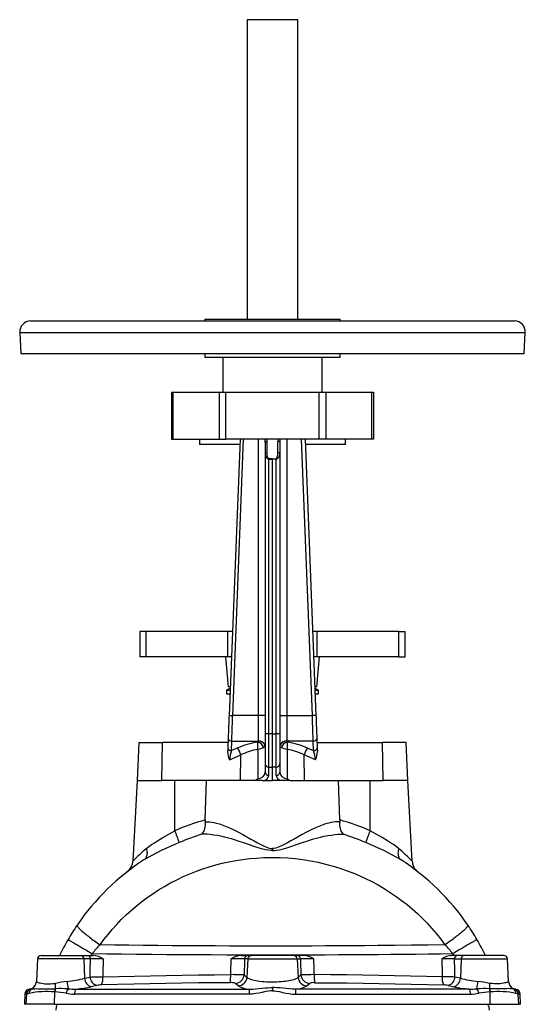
# Model space of a CAD drawing. Extents: x 77 to 1155, y 46 to 1239.
# Tile 5 of 5: x 873 to 1153, y 693 to 1239. Entities that reach past the tile are written whole.
import ezdxf

# ---------------------------------------------------------------- set-up
doc = ezdxf.new("R2010")
doc.units = 0
doc.layers.get('0').update_dxf_attribs({"linetype": 'CONTINUOUS'})

msp = doc.modelspace()

# ---------------------------------------------------------------- linework, layer by layer
at = {"color": 7, "linetype": 'CONTINUOUS'}
for p, q in [((998.69, 1238.65), (998.69, 1072.78)), ((1026.69, 1238.65), (998.69, 1238.65)), ((1026.69, 1072.78), (1026.69, 1238.65)), ((878.69, 1071.78), (1146.69, 1071.78)), ((975.19, 1072.78), (975.19, 1071.78)), ((975.19, 1072.78), (1050.19, 1072.78)), ((1050.19, 1071.78), (1050.19, 1072.78)), ((872.7, 1065.47), (873.31, 1053.78)), ((872.7, 1065.47), (1152.68, 1065.47)), ((1152.07, 1053.78), (1152.68, 1065.47)), ((873.31, 1053.78), (1152.07, 1053.78)), ((975.19, 1053.78), (975.19, 1051.78)), ((1050.19, 1051.78), (1050.19, 1053.78)), ((975.19, 1051.78), (1050.19, 1051.78)), ((985.19, 1051.78), (985.19, 1032.28)), ((1040.19, 1032.28), (1040.19, 1051.78)), ((956.69, 1032.28), (956.69, 1006.28)), ((956.69, 1032.28), (957.64, 1032.28)), ((957.64, 1032.28), (983.09, 1032.28)), ((957.64, 1006.28), (957.64, 1032.28)), ((983.09, 1032.28), (986.88, 1032.28)), ((983.09, 1032.28), (983.09, 1006.28)), ((986.88, 1032.28), (1038.5, 1032.28)), ((986.88, 1006.28), (986.88, 1032.28)), ((1038.5, 1032.28), (1042.29, 1032.28)), ((1038.5, 1006.28), (1038.5, 1032.28)), ((1042.29, 1032.28), (1067.73, 1032.28)), ((1042.29, 1032.28), (1042.29, 1006.28)), ((1067.73, 1032.28), (1068.69, 1032.28)), ((1067.73, 1006.28), (1067.73, 1032.28)), ((1068.69, 1032.28), (1068.69, 1006.28)), ((956.69, 1006.28), (957.64, 1006.28)), ((957.64, 1006.28), (983.09, 1006.28)), ((972.19, 1006.28), (972.19, 1003.28)), ((983.09, 1006.28), (986.88, 1006.28)), ((1038.5, 1006.28), (986.88, 1006.28)), ((994.69, 1006.28), (988.63, 853.33)), ((990.63, 853.26), (996.69, 1006.28)), ((1004.69, 1006.28), (1004.69, 853.26)), ((1008.69, 1004.73), (1008.69, 998.47)), ((1009.69, 998.81), (1009.69, 1005.08)), ((1015.69, 998.81), (1015.69, 1005.08)), ((1016.69, 1004.73), (1016.69, 998.47)), ((1020.69, 1006.28), (1020.69, 853.26)), ((1034.75, 853.26), (1028.69, 1006.28)), ((1030.69, 1006.28), (1036.74, 853.33)), ((1042.29, 1006.28), (1038.5, 1006.28)), ((1067.73, 1006.28), (1042.29, 1006.28)), ((1053.19, 1003.28), (1053.19, 1006.28)), ((1068.69, 1006.28), (1067.73, 1006.28)), ((994.57, 1003.28), (972.19, 1003.28)), ((1008.69, 998.47), (1008.69, 842.94)), ((1016.69, 998.47), (1016.69, 842.94)), ((1053.19, 1003.28), (1030.81, 1003.28)), ((1010.62, 995.31), (1012.69, 995.07)), ((1010.62, 843.05), (1010.62, 995.31)), ((1012.69, 995.37), (1010.65, 995.6)), ((1012.69, 995.37), (1014.72, 995.6)), ((1012.69, 995.07), (1012.69, 995.37)), ((1014.76, 995.31), (1012.69, 995.07)), ((1012.69, 843.01), (1012.69, 995.07)), ((1014.76, 843.05), (1014.76, 995.31)), ((939.19, 899.75), (939.19, 885.75)), ((942.77, 899.75), (939.19, 899.75)), ((987.92, 899.75), (942.77, 899.75)), ((942.77, 885.75), (942.77, 899.75)), ((990.47, 899.75), (987.92, 899.75)), ((987.92, 885.75), (987.92, 899.75)), ((1037.45, 899.75), (1034.91, 899.75)), ((1082.61, 899.75), (1037.45, 899.75)), ((1037.45, 885.75), (1037.45, 899.75)), ((1082.61, 899.75), (1086.19, 899.75)), ((1082.61, 885.75), (1082.61, 899.75)), ((1086.19, 885.75), (1086.19, 899.75)), ((942.77, 885.75), (939.19, 885.75)), ((987.92, 885.75), (942.77, 885.75)), ((986.73, 885.75), (988.19, 869.05)), ((989.91, 885.75), (987.92, 885.75)), ((1037.45, 885.75), (1035.46, 885.75)), ((1037.19, 869.05), (1038.65, 885.75)), ((1082.61, 885.75), (1037.45, 885.75)), ((1082.61, 885.75), (1086.19, 885.75)), ((989.23, 868.44), (987.19, 867.26)), ((987.19, 867.26), (987.19, 865.28)), ((987.19, 867.26), (989.18, 867.26)), ((989.25, 869.05), (988.19, 869.05)), ((1037.19, 869.05), (1036.12, 869.05)), ((1038.19, 867.26), (1036.15, 868.44)), ((1036.19, 867.26), (1038.19, 867.26)), ((1038.19, 865.28), (1038.19, 867.26)), ((987.19, 865.28), (989.1, 865.28)), ((1036.27, 865.28), (1038.19, 865.28)), ((1004.69, 853.26), (990.63, 853.26)), ((1008.69, 853.26), (1004.69, 853.26)), ((1004.69, 853.26), (1004.69, 839.11)), ((1016.69, 853.26), (1020.69, 853.26)), ((1020.69, 853.26), (1020.69, 839.11)), ((1020.69, 853.26), (1034.75, 853.26)), ((988.13, 840.61), (987.92, 835.32)), ((1008.69, 842.94), (1008.69, 826.42)), ((1012.69, 843.01), (1010.62, 843.05)), ((1012.69, 843.01), (1014.76, 843.05)), ((1012.69, 824.65), (1012.69, 843.01)), ((1016.69, 842.94), (1016.69, 826.42)), ((1037.25, 840.61), (1037.46, 835.32)), ((938.6, 838.28), (937.69, 817.28)), ((938.6, 838.28), (951.77, 838.28)), ((951.4, 817.28), (951.77, 838.28)), ((988.03, 838.28), (951.77, 838.28)), ((989.92, 833.83), (990.12, 839.11)), ((993.15, 835.19), (989.92, 833.83)), ((990.12, 839.11), (1004.69, 839.11)), ((1004.69, 839.11), (1004.69, 838.98)), ((1035.25, 839.11), (1020.69, 839.11)), ((1020.69, 839.11), (1020.69, 838.98)), ((1032.22, 835.19), (1035.46, 833.83)), ((1035.46, 833.83), (1035.25, 839.11)), ((1037.34, 838.28), (1073.61, 838.28)), ((1086.77, 838.28), (1073.61, 838.28)), ((1073.98, 817.28), (1073.61, 838.28)), ((1087.69, 817.28), (1086.77, 838.28)), ((988.85, 828.78), (995.17, 831.44)), ((994.92, 817.28), (995.17, 831.44)), ((1030.46, 817.28), (1030.21, 831.44)), ((1036.53, 828.78), (1030.21, 831.44)), ((1008.69, 826.42), (1008.69, 821.81)), ((1010.62, 824.69), (1012.69, 824.65)), ((1010.62, 820.08), (1010.62, 824.69)), ((1014.76, 824.69), (1012.69, 824.65)), ((1012.69, 817.28), (1012.69, 824.65)), ((1014.76, 820.08), (1014.76, 824.69)), ((1016.69, 826.42), (1016.69, 821.81)), ((937.69, 817.28), (935.34, 772.59)), ((937.69, 817.28), (951.4, 817.28)), ((994.92, 817.28), (951.4, 817.28)), ((958.56, 789.44), (958.68, 817.28)), ((975.45, 795.43), (976.1, 817.28)), ((1003.1, 817.28), (994.92, 817.28)), ((1006.98, 817.28), (1003.1, 817.28)), ((1006.98, 817.28), (1008.4, 817.28)), ((1008.4, 817.28), (1012.69, 817.28)), ((1016.97, 817.28), (1012.69, 817.28)), ((1018.39, 817.28), (1016.97, 817.28)), ((1022.28, 817.28), (1018.39, 817.28)), ((1022.28, 817.28), (1030.46, 817.28)), ((1030.46, 817.28), (1073.98, 817.28)), ((1049.92, 795.43), (1049.28, 817.28)), ((1066.82, 789.44), (1066.69, 817.28)), ((1087.69, 817.28), (1073.98, 817.28)), ((1090.03, 772.59), (1087.69, 817.28)), ((1012.69, 779.61), (1012.69, 778.39)), ((884.56, 720.28), (906.8, 720.28)), ((906.8, 720.28), (910.51, 720.28)), ((910.51, 720.28), (913.44, 720.28)), ((995.46, 720.28), (999.2, 720.28)), ((999.2, 720.28), (1001.02, 720.28)), ((1024.35, 720.28), (1001.02, 720.28)), ((1026.18, 720.28), (1024.35, 720.28)), ((1029.92, 720.28), (1026.18, 720.28)), ((1114.86, 720.28), (1111.93, 720.28)), ((1118.57, 720.28), (1114.86, 720.28)), ((1140.81, 720.28), (1118.57, 720.28)), ((882.57, 718.39), (881.92, 705.98)), ((908.19, 718.39), (882.57, 718.39)), ((908.19, 718.39), (908.58, 707.72)), ((911.9, 718.39), (908.19, 718.39)), ((999.07, 718.39), (997.24, 718.39)), ((999.07, 718.39), (998.55, 708.19)), ((999.07, 718.39), (1026.3, 718.39)), ((1026.3, 718.39), (1026.83, 708.19)), ((1026.3, 718.39), (1028.13, 718.39)), ((1113.47, 718.39), (1117.18, 718.39)), ((1117.18, 718.39), (1116.8, 707.72)), ((1117.18, 718.39), (1142.81, 718.39)), ((1143.46, 705.98), (1142.81, 718.39)), ((996.96, 709.54), (998.55, 708.19)), ((1028.42, 709.54), (1026.83, 708.19)), ((881.93, 705.98), (881.92, 705.95)), ((908.58, 707.72), (911.66, 708.4)), ((915.43, 703.74), (912.35, 703.05)), ((993.72, 703.52), (992.14, 704.88)), ((1031.65, 703.52), (1033.24, 704.88)), ((1109.95, 703.74), (1113.03, 703.05)), ((1116.8, 707.72), (1113.71, 708.4)), ((1143.45, 705.98), (1143.45, 705.95)), ((875.56, 698.9), (875.27, 693.28)), ((876.49, 698.9), (875.56, 698.9)), ((876.31, 693.28), (876.6, 698.92)), ((876.6, 698.92), (876.49, 698.9)), ((876.62, 698.93), (876.6, 698.92)), ((879.4, 701.94), (878.04, 701.7)), ((878.04, 701.7), (878.85, 701.7)), ((878.58, 701.59), (878.53, 701.57)), ((892.19, 700.15), (892.03, 700.16)), ((892.05, 693.28), (892.19, 700.15)), ((892.38, 701.92), (892.54, 701.92)), ((999.79, 698.9), (903.03, 698.9)), ((903.93, 701.7), (999.89, 701.7)), ((1012.69, 702.55), (1012.69, 700.74)), ((1121.44, 701.7), (1025.48, 701.7)), ((1025.59, 698.9), (1122.35, 698.9)), ((1133, 701.92), (1132.84, 701.92)), ((1133.18, 700.15), (1133.35, 700.16)), ((1133.32, 693.28), (1133.18, 700.15)), ((1147.34, 701.7), (1145.98, 701.94)), ((1146.54, 701.7), (1147.34, 701.7)), ((1146.79, 701.59), (1146.85, 701.57)), ((1148.75, 698.93), (1148.77, 698.92)), ((1149.07, 693.28), (1148.77, 698.92)), ((1148.77, 698.92), (1148.88, 698.9)), ((1149.81, 698.9), (1148.88, 698.9)), ((1150.11, 693.28), (1149.81, 698.9)), ((876.31, 693.28), (875.27, 693.28)), ((892.05, 693.28), (876.31, 693.28)), ((892.05, 693.28), (1133.32, 693.28)), ((1133.32, 693.28), (1149.07, 693.28)), ((1150.11, 693.28), (1149.07, 693.28))]:
    msp.add_line(p, q, dxfattribs=at)
for points in [[(1008.69, 1004.73), (1008.71, 1004.8), (1008.76, 1004.87), (1008.86, 1004.92), (1008.98, 1004.98), (1009.13, 1005.02), (1009.3, 1005.05), (1009.49, 1005.07), (1009.69, 1005.08)], [(1016.69, 1004.73), (1016.67, 1004.8), (1016.61, 1004.87), (1016.52, 1004.92), (1016.39, 1004.98), (1016.24, 1005.02), (1016.07, 1005.05), (1015.88, 1005.07), (1015.69, 1005.08)], [(1008.69, 998.47), (1008.71, 998.53), (1008.76, 998.6), (1008.86, 998.66), (1008.98, 998.71), (1009.13, 998.75), (1009.3, 998.78), (1009.49, 998.8), (1009.69, 998.81)], [(1010.65, 995.6), (1010.53, 995.63), (1010.42, 995.71), (1010.31, 995.83), (1010.2, 996), (1010.1, 996.2), (1010.01, 996.44), (1009.93, 996.72), (1009.86, 997.02), (1009.8, 997.34), (1009.75, 997.69), (1009.71, 998.06), (1009.69, 998.43), (1009.69, 998.81)], [(1014.72, 995.6), (1014.84, 995.63), (1014.95, 995.71), (1015.07, 995.83), (1015.17, 996), (1015.27, 996.2), (1015.36, 996.44), (1015.45, 996.72), (1015.52, 997.02), (1015.58, 997.34), (1015.62, 997.69), (1015.66, 998.06), (1015.68, 998.43), (1015.69, 998.81)], [(1016.69, 998.47), (1016.67, 998.53), (1016.61, 998.6), (1016.52, 998.66), (1016.39, 998.71), (1016.24, 998.75), (1016.07, 998.78), (1015.88, 998.8), (1015.69, 998.81)], [(988.63, 853.33), (988.59, 852.39), (988.56, 851.45), (988.52, 850.52), (988.48, 849.59), (988.45, 848.68), (988.41, 847.77), (988.37, 846.88), (988.34, 846.01), (988.31, 845.16), (988.27, 844.33), (988.24, 843.53), (988.21, 842.75), (988.18, 842.01), (988.15, 841.29), (988.13, 840.61)], [(988.63, 853.33), (988.65, 853.33), (988.73, 853.33), (988.85, 853.33), (989.01, 853.32), (989.22, 853.31), (989.45, 853.3), (989.72, 853.29), (990.01, 853.28), (990.32, 853.27), (990.63, 853.26)], [(990.12, 839.11), (990.15, 839.82), (990.18, 840.57), (990.2, 841.34), (990.23, 842.14), (990.26, 842.97), (990.29, 843.83), (990.32, 844.7), (990.36, 845.6), (990.39, 846.52), (990.42, 847.45), (990.46, 848.4), (990.49, 849.35), (990.52, 850.32), (990.56, 851.3), (990.59, 852.27), (990.63, 853.26)], [(1036.74, 853.33), (1036.72, 853.33), (1036.65, 853.33), (1036.53, 853.33), (1036.36, 853.32), (1036.16, 853.31), (1035.92, 853.3), (1035.65, 853.29), (1035.36, 853.28), (1035.06, 853.27), (1034.75, 853.26)], [(1035.25, 839.11), (1035.22, 839.82), (1035.2, 840.57), (1035.17, 841.34), (1035.14, 842.14), (1035.11, 842.97), (1035.08, 843.83), (1035.05, 844.7), (1035.02, 845.6), (1034.99, 846.52), (1034.95, 847.45), (1034.92, 848.4), (1034.88, 849.35), (1034.85, 850.32), (1034.82, 851.3), (1034.78, 852.27), (1034.75, 853.26)], [(1036.74, 853.33), (1036.78, 852.39), (1036.82, 851.45), (1036.86, 850.52), (1036.89, 849.59), (1036.93, 848.68), (1036.96, 847.77), (1037, 846.88), (1037.03, 846.01), (1037.07, 845.16), (1037.1, 844.33), (1037.13, 843.53), (1037.16, 842.75), (1037.19, 842.01), (1037.22, 841.29), (1037.25, 840.61)], [(1010.62, 824.69), (1010.62, 825.19), (1010.61, 825.72), (1010.61, 826.3), (1010.61, 826.91), (1010.61, 827.55), (1010.61, 828.23), (1010.61, 828.93), (1010.61, 829.67), (1010.61, 830.44), (1010.61, 831.23), (1010.61, 832.05), (1010.61, 832.89), (1010.61, 833.75), (1010.61, 834.63), (1010.61, 835.52), (1010.61, 836.43), (1010.61, 837.36), (1010.61, 838.29), (1010.61, 839.23), (1010.61, 840.18), (1010.61, 841.14), (1010.62, 842.09), (1010.62, 843.05)], [(1014.76, 824.69), (1014.76, 825.19), (1014.76, 825.72), (1014.76, 826.3), (1014.76, 826.91), (1014.76, 827.55), (1014.77, 828.23), (1014.77, 828.93), (1014.77, 829.67), (1014.77, 830.44), (1014.77, 831.23), (1014.77, 832.05), (1014.77, 832.89), (1014.77, 833.75), (1014.77, 834.63), (1014.77, 835.52), (1014.77, 836.43), (1014.77, 837.36), (1014.76, 838.29), (1014.76, 839.23), (1014.76, 840.18), (1014.76, 841.14), (1014.76, 842.09), (1014.76, 843.05)], [(987.92, 835.32), (987.9, 834.84), (987.88, 834.34), (987.86, 833.81), (987.83, 833.25)], [(1004.69, 838.98), (1004.67, 838.79), (1004.54, 838.48)], [(1004.62, 834.58), (1004.61, 824.59), (1004.61, 818.24)], [(1008.69, 836.15), (1008.66, 836.04), (1008.59, 835.93), (1008.35, 835.74), (1007.95, 835.56)], [(1016.69, 836.15), (1016.71, 836.04), (1016.78, 835.93), (1017.02, 835.74), (1017.42, 835.56)], [(1020.69, 838.98), (1020.71, 838.79), (1020.83, 838.48)], [(1020.76, 834.58), (1020.76, 824.59), (1020.77, 818.24)], [(1037.46, 835.32), (1037.48, 834.84), (1037.5, 834.34), (1037.52, 833.81), (1037.54, 833.25)], [(975.45, 795.43), (975.45, 794.89), (975.47, 794.35)], [(975.47, 794.35), (976.58, 794.4), (977.75, 794.35), (978.97, 794.21), (980.24, 793.99), (981.56, 793.68), (983.31, 793.18), (985.13, 792.56), (987.01, 791.84), (988.92, 791.02), (990.85, 790.12), (992.38, 789.38), (993.92, 788.59), (996.18, 787.38), (998.46, 786.12), (1000.76, 784.8), (1002.53, 783.78), (1004.33, 782.75), (1006.15, 781.75), (1008.03, 780.83), (1008.97, 780.43), (1009.93, 780.09), (1010.91, 779.82), (1011.91, 779.65), (1012.69, 779.61)], [(1049.9, 794.35), (1048.79, 794.4), (1047.63, 794.35), (1046.4, 794.21), (1045.13, 793.99), (1043.82, 793.68), (1042.06, 793.18), (1040.24, 792.56), (1038.37, 791.84), (1036.46, 791.02), (1034.52, 790.12), (1032.99, 789.38), (1031.45, 788.59), (1029.19, 787.38), (1026.92, 786.12), (1024.62, 784.8), (1022.84, 783.78), (1021.05, 782.75), (1019.22, 781.75), (1017.34, 780.83), (1016.41, 780.43), (1015.45, 780.09), (1014.47, 779.82), (1013.46, 779.65), (1012.69, 779.61)], [(1049.92, 795.43), (1049.92, 794.89), (1049.9, 794.35)], [(942.83, 779.53), (944.21, 780.64), (945.7, 781.72), (947.3, 782.79), (948.99, 783.86), (950.48, 784.76), (952.02, 785.67), (953.58, 786.58), (955.22, 787.53), (956.88, 788.48), (958.56, 789.44)], [(1012.69, 778.39), (1011.8, 778.42), (1010.31, 778.58), (1008.84, 778.86), (1007.38, 779.23), (1004.69, 780.02), (1002.03, 780.89), (999.39, 781.78), (996.78, 782.68), (994.2, 783.55), (991.64, 784.36), (989.95, 784.85), (988.28, 785.31), (986.17, 785.85), (984.09, 786.33), (982.05, 786.73), (980.06, 787.06), (978.13, 787.31), (976.56, 787.44), (975.04, 787.51), (973.57, 787.49)], [(1012.69, 778.39), (1013.57, 778.42), (1015.06, 778.58), (1016.54, 778.86), (1017.99, 779.23), (1020.68, 780.02), (1023.35, 780.89), (1025.98, 781.78), (1028.59, 782.68), (1031.17, 783.55), (1033.73, 784.36), (1035.42, 784.85), (1037.1, 785.31), (1039.2, 785.85), (1041.28, 786.33), (1043.32, 786.73), (1045.31, 787.06), (1047.24, 787.31), (1048.81, 787.44), (1050.34, 787.51), (1051.8, 787.49)], [(1082.55, 779.53), (1081.16, 780.64), (1079.68, 781.72), (1078.07, 782.79), (1076.38, 783.86), (1074.89, 784.76), (1073.36, 785.67), (1071.79, 786.58), (1070.15, 787.53), (1068.49, 788.48), (1066.82, 789.44)], [(917.16, 726.19), (919.33, 729.13), (921.59, 732), (923.94, 734.8), (926.39, 737.51), (928.96, 740.19), (931.62, 742.79), (934.36, 745.29), (937.18, 747.71), (940.16, 750.09), (943.21, 752.37), (946.34, 754.55), (949.54, 756.62), (952.8, 758.59), (956.23, 760.5), (959.72, 762.3), (963.26, 763.99), (966.87, 765.55), (970.52, 766.99), (974.06, 768.26), (977.64, 769.41), (981.25, 770.45), (984.9, 771.38), (988.57, 772.19), (992.37, 772.91), (996.2, 773.5), (1000.04, 773.97), (1003.89, 774.31), (1007.75, 774.53), (1010.22, 774.61), (1012.69, 774.63), (1016.9, 774.56), (1021.1, 774.34), (1025.3, 773.97), (1029.47, 773.46), (1033.72, 772.78), (1037.93, 771.96), (1042.12, 770.98), (1046.26, 769.85), (1049.93, 768.72), (1053.56, 767.47), (1057.15, 766.1), (1060.69, 764.62), (1064.18, 763.02), (1067.7, 761.27), (1071.17, 759.39), (1074.57, 757.4), (1077.9, 755.3), (1081.16, 753.09), (1084.21, 750.86), (1087.18, 748.53), (1090.08, 746.11), (1092.9, 743.59), (1095.63, 740.98), (1098.35, 738.2), (1100.97, 735.33), (1103.49, 732.37), (1105.9, 729.32), (1108.21, 726.19)], [(942.83, 779.53), (942.98, 778.95), (943.09, 778.37), (943.16, 777.81), (943.19, 777.26), (943.19, 776.73), (943.14, 776.22), (943.06, 775.73), (942.94, 775.27), (942.78, 774.84), (942.58, 774.44), (942.35, 774.08), (942.09, 773.76), (941.79, 773.47), (941.46, 773.23)], [(1082.55, 779.53), (1082.4, 778.95), (1082.29, 778.37), (1082.21, 777.81), (1082.18, 777.26), (1082.19, 776.73), (1082.23, 776.22), (1082.31, 775.73), (1082.44, 775.27), (1082.59, 774.84), (1082.79, 774.44), (1083.02, 774.08), (1083.29, 773.76), (1083.58, 773.47), (1083.91, 773.23)], [(904.47, 737.11), (904.44, 737.02), (904.45, 736.91), (904.49, 736.77), (904.57, 736.6), (904.7, 736.41), (904.86, 736.19), (905.05, 735.95), (905.29, 735.69), (905.56, 735.4), (905.87, 735.09), (906.21, 734.76), (906.59, 734.41), (907, 734.04), (907.44, 733.65), (907.92, 733.24), (908.43, 732.81), (908.96, 732.37), (909.53, 731.91), (910.12, 731.44), (910.73, 730.95), (911.37, 730.45), (912.03, 729.95), (912.72, 729.43), (913.42, 728.9), (914.14, 728.37), (914.88, 727.83), (915.63, 727.29), (916.39, 726.74), (917.16, 726.19)], [(1120.9, 737.11), (1120.93, 737.02), (1120.93, 736.91), (1120.88, 736.77), (1120.8, 736.6), (1120.68, 736.41), (1120.52, 736.19), (1120.32, 735.95), (1120.09, 735.69), (1119.81, 735.4), (1119.51, 735.09), (1119.16, 734.76), (1118.79, 734.41), (1118.37, 734.04), (1117.93, 733.65), (1117.45, 733.24), (1116.95, 732.81), (1116.41, 732.37), (1115.85, 731.91), (1115.26, 731.44), (1114.64, 730.95), (1114, 730.45), (1113.34, 729.95), (1112.66, 729.43), (1111.95, 728.9), (1111.23, 728.37), (1110.5, 727.83), (1109.75, 727.29), (1108.98, 726.74), (1108.21, 726.19)], [(899.44, 729.14), (899.46, 729.13), (899.52, 729.09), (899.62, 729.04), (899.76, 728.96), (899.94, 728.85), (900.15, 728.73), (900.4, 728.58), (900.7, 728.41), (901.02, 728.22), (901.39, 728.01), (901.79, 727.78), (902.22, 727.53), (902.68, 727.25), (903.18, 726.96), (903.71, 726.66), (904.27, 726.33), (904.86, 725.99), (905.47, 725.63), (906.11, 725.26), (906.78, 724.87), (907.47, 724.47), (908.18, 724.06), (908.91, 723.64), (909.65, 723.2), (910.42, 722.76), (911.19, 722.31), (911.98, 721.85), (912.78, 721.38)], [(1108.21, 726.19), (1098.98, 726.07), (1089.73, 725.96), (1080.43, 725.86), (1071.11, 725.78), (1063.85, 725.72), (1056.57, 725.67), (1049.29, 725.63), (1042, 725.59), (1034.68, 725.56), (1027.35, 725.54), (1020.02, 725.53), (1012.69, 725.53), (1004.72, 725.53), (996.76, 725.55), (988.8, 725.57), (980.85, 725.6), (972.9, 725.64), (964.97, 725.69), (957.04, 725.75), (949.14, 725.82), (941.11, 725.9), (933.11, 725.99), (925.12, 726.08), (917.16, 726.19)], [(1125.93, 729.14), (1125.91, 729.13), (1125.85, 729.09), (1125.75, 729.04), (1125.61, 728.96), (1125.44, 728.85), (1125.22, 728.73), (1124.97, 728.58), (1124.68, 728.41), (1124.35, 728.22), (1123.99, 728.01), (1123.59, 727.78), (1123.16, 727.53), (1122.69, 727.25), (1122.19, 726.96), (1121.66, 726.66), (1121.1, 726.33), (1120.51, 725.99), (1119.9, 725.63), (1119.26, 725.26), (1118.59, 724.87), (1117.91, 724.47), (1117.2, 724.06), (1116.47, 723.64), (1115.72, 723.2), (1114.96, 722.76), (1114.18, 722.31), (1113.39, 721.85), (1112.59, 721.38)], [(912.78, 721.38), (920.96, 721.28), (929.16, 721.18), (937.39, 721.1), (945.63, 721.02), (953.9, 720.95), (962.18, 720.89), (970.47, 720.84), (978.78, 720.8), (987.25, 720.77), (995.72, 720.74), (1004.2, 720.73), (1012.69, 720.73), (1020, 720.73), (1027.32, 720.74), (1034.63, 720.76), (1041.94, 720.78), (1049.26, 720.81), (1056.58, 720.85), (1063.89, 720.9), (1071.18, 720.95), (1078.12, 721.01), (1085.03, 721.07), (1091.94, 721.14), (1098.84, 721.21), (1105.72, 721.29), (1112.59, 721.38)], [(911.66, 708.4), (911.68, 709.65), (911.71, 710.9), (911.73, 712.15), (911.76, 713.4), (911.79, 714.65), (911.83, 715.9), (911.86, 717.14), (911.9, 718.39)], [(918.95, 718.5), (918.91, 717.26), (918.87, 716.01), (918.84, 714.76), (918.81, 713.51), (918.78, 712.26), (918.75, 711.01), (918.73, 709.76), (918.7, 708.51)], [(989.53, 709.73), (989.56, 710.83), (989.6, 711.93), (989.64, 713.02), (989.67, 714.12), (989.71, 715.22), (989.74, 716.31), (989.78, 717.41), (989.81, 718.5)], [(997.24, 718.39), (997.21, 717.28), (997.18, 716.18), (997.14, 715.07), (997.1, 713.97), (997.07, 712.86), (997.03, 711.76), (996.99, 710.65), (996.96, 709.54)], [(1028.13, 718.39), (1028.16, 717.28), (1028.2, 716.18), (1028.23, 715.07), (1028.27, 713.97), (1028.31, 712.86), (1028.34, 711.76), (1028.38, 710.65), (1028.42, 709.54)], [(1035.85, 709.73), (1035.81, 710.83), (1035.77, 711.93), (1035.74, 713.02), (1035.7, 714.12), (1035.67, 715.22), (1035.63, 716.31), (1035.6, 717.41), (1035.56, 718.5)], [(1106.42, 718.5), (1106.46, 717.26), (1106.5, 716.01), (1106.54, 714.76), (1106.57, 713.51), (1106.6, 712.26), (1106.62, 711.01), (1106.65, 709.76), (1106.67, 708.51)], [(1113.71, 708.4), (1113.69, 709.65), (1113.67, 710.9), (1113.64, 712.15), (1113.61, 713.4), (1113.58, 714.65), (1113.55, 715.9), (1113.51, 717.14), (1113.47, 718.39)], [(918.7, 708.51), (927.46, 708.74), (936.24, 708.95), (945.05, 709.14), (953.88, 709.3), (962.77, 709.44), (971.68, 709.56), (980.6, 709.66), (989.53, 709.73)], [(1106.67, 708.51), (1097.91, 708.74), (1089.13, 708.95), (1080.32, 709.14), (1071.49, 709.3), (1062.6, 709.44), (1053.7, 709.56), (1044.78, 709.66), (1035.85, 709.73)], [(881.92, 705.95), (882.02, 705.85), (882.22, 705.72), (882.54, 705.58), (882.95, 705.42), (883.47, 705.25), (884.1, 705.09), (884.82, 704.94), (885.63, 704.81), (886.53, 704.71), (887.52, 704.65), (888.58, 704.62), (889.7, 704.64), (891.09, 704.72), (892.55, 704.85)], [(911.66, 708.4), (912.16, 708.41), (912.69, 708.42), (913.27, 708.44), (913.88, 708.45), (914.5, 708.46), (915.15, 708.47), (915.82, 708.48), (916.51, 708.48), (917.6, 708.5), (918.7, 708.51)], [(989.37, 705.27), (980.42, 705.19), (971.49, 705.1), (962.57, 704.98), (953.66, 704.83), (944.73, 704.67), (935.81, 704.48), (926.93, 704.27), (918.06, 704.03)], [(1026.83, 708.19), (1026.52, 707.9), (1026.1, 707.62), (1025.58, 707.35), (1024.96, 707.09), (1024.29, 706.87), (1023.53, 706.66), (1022.7, 706.46), (1021.8, 706.28), (1020.84, 706.12), (1019.83, 705.98), (1018.76, 705.85), (1017.65, 705.75), (1016.44, 705.67), (1015.21, 705.61), (1013.95, 705.57), (1012.69, 705.56), (1011.16, 705.57), (1009.64, 705.63), (1008.16, 705.72), (1006.92, 705.82), (1005.73, 705.95), (1004.6, 706.11), (1003.54, 706.28), (1002.62, 706.47), (1001.77, 706.67), (1001, 706.89), (1000.32, 707.13), (999.73, 707.38), (999.24, 707.64), (998.84, 707.91), (998.55, 708.19)], [(1036, 705.27), (1044.95, 705.19), (1053.89, 705.1), (1062.81, 704.98), (1071.72, 704.83), (1080.65, 704.67), (1089.56, 704.48), (1098.45, 704.27), (1107.31, 704.03)], [(1113.71, 708.4), (1113.21, 708.41), (1112.68, 708.42), (1112.1, 708.44), (1111.49, 708.45), (1110.87, 708.46), (1110.23, 708.47), (1109.55, 708.48), (1108.87, 708.48), (1107.77, 708.5), (1106.67, 708.51)], [(1143.45, 705.95), (1143.36, 705.85), (1143.15, 705.72), (1142.84, 705.58), (1142.42, 705.42), (1141.9, 705.25), (1141.28, 705.09), (1140.55, 704.94), (1139.74, 704.81), (1138.84, 704.71), (1137.86, 704.65), (1136.8, 704.62), (1135.67, 704.64), (1134.28, 704.72), (1132.83, 704.85)], [(879.31, 701.82), (879.73, 701.89), (880.29, 701.93), (881.01, 701.94), (881.87, 701.95), (882.83, 701.94), (883.91, 701.92), (885.14, 701.91), (886.48, 701.9), (887.82, 701.89), (889.25, 701.9), (890.78, 701.91), (892.38, 701.92)], [(1012.69, 700.74), (1011.65, 700.71), (1010.61, 700.6), (1008.81, 700.3), (1007.02, 699.91), (1005.23, 699.53), (1003.43, 699.2), (1001.61, 698.98), (999.79, 698.9)], [(999.89, 701.7), (1001.61, 701.7), (1003.33, 701.79), (1005.06, 701.95), (1006.82, 702.14), (1008.59, 702.33), (1010.37, 702.47), (1011.52, 702.53), (1012.69, 702.55)], [(1025.48, 701.7), (1023.76, 701.7), (1022.04, 701.79), (1020.31, 701.95), (1018.55, 702.14), (1016.79, 702.33), (1015.01, 702.47), (1013.85, 702.53), (1012.69, 702.55)], [(1012.69, 700.74), (1013.72, 700.71), (1014.76, 700.6), (1016.56, 700.3), (1018.35, 699.91), (1020.14, 699.53), (1021.95, 699.2), (1023.76, 698.98), (1025.59, 698.9)], [(1146.06, 701.82), (1145.64, 701.89), (1145.08, 701.93), (1144.36, 701.94), (1143.51, 701.95), (1142.55, 701.94), (1141.47, 701.92), (1140.24, 701.91), (1138.9, 701.9), (1137.55, 701.89), (1136.13, 701.9), (1134.59, 701.91), (1133, 701.92)], [(893.94, 693.28), (893.79, 693.26), (893.64, 693.19), (893.5, 693.08), (893.36, 692.92), (893.24, 692.72), (893.12, 692.48), (893.02, 692.21), (892.93, 691.91), (892.86, 691.58), (892.8, 691.23), (892.76, 690.87), (892.74, 690.5), (892.74, 690.13)], [(1131.44, 693.28), (1131.58, 693.26), (1131.73, 693.19), (1131.87, 693.08), (1132.01, 692.92), (1132.14, 692.72), (1132.25, 692.48), (1132.36, 692.21), (1132.44, 691.91), (1132.52, 691.58), (1132.57, 691.23), (1132.61, 690.87), (1132.63, 690.5), (1132.63, 690.13)]]:
    msp.add_lwpolyline(points, dxfattribs=at)
for centre, radius, start, end in [((878.69, 1065.78), 6, 90, 183), ((1146.69, 1065.78), 6, 357, 90), ((961.75, 1004.74), 46.94, 359.9979, 1.8904), ((972.05, 1005.08), 37.63, 359.9988, 1.8384), ((1053.32, 1005.08), 37.63, 178.1616, 180.0012), ((1063.62, 1004.74), 46.94, 178.1096, 180.0021), ((1011.5, 998.01), 2.85, 170.8588, 251.9801), ((1013.88, 998.01), 2.85, 288.0199, 9.1412), ((1033.53, 992.69), 23.06, 172.7685, 173.4936), ((991.85, 992.69), 23.06, 6.5064, 7.2315), ((989.9, 840.9), 1.8, 189.4721, 276.9887), ((1010.15, 833.85), 9.21, 87.0795, 99.1264), ((1015.23, 833.85), 9.21, 80.8736, 92.9205), ((1035.47, 840.9), 1.8, 263.0113, 350.5279), ((989.7, 835.62), 1.8, 189.4724, 276.9896), ((1012.69, 788.82), 50.32, 99.3193, 112.8474), ((983.72, 827.71), 12.04, 18.0596, 38.45), ((1012.97, 793.61), 41.8, 101.5177, 115.1991), ((1002.94, 833.15), 5.56, 25.6137, 73.291), ((975.55, 835.94), 29.1, 357.3068, 4.9951), ((995.4, 872.11), 38.65, 283.7981, 288.9541), ((1005.19, 835.58), 3.57, 11.4211, 98.0503), ((1005.19, 835.44), 3.57, 11.422, 98.0494), ((1020.19, 835.58), 3.57, 81.9497, 168.5789), ((1020.19, 835.44), 3.57, 81.9506, 168.578), ((1022.43, 833.15), 5.56, 106.709, 154.3863), ((1029.97, 872.11), 38.65, 251.0459, 256.2019), ((1049.82, 835.94), 29.1, 175.0049, 182.6932), ((1012.41, 793.61), 41.8, 64.8009, 78.4823), ((1012.68, 788.82), 50.32, 67.1526, 80.6807), ((1041.65, 827.71), 12.04, 141.55, 161.9404), ((1035.68, 835.62), 1.8, 263.0104, 350.5276), ((997.7, 833.13), 9.87, 179.3182, 206.2142), ((1040.68, 820.48), 52.49, 165.2621, 170.9018), ((984.7, 820.48), 52.49, 9.0982, 14.7379), ((1027.67, 833.13), 9.87, 333.7858, 0.6818), ((1010.55, 826.56), 1.87, 184.2243, 272.0041), ((1014.82, 826.56), 1.87, 267.9959, 355.7757), ((998.85, 825.66), 9.39, 296.9229, 307.8459), ((1004.68, 822.27), 4.03, 268.9114, 353.3626), ((1007.27, 820.45), 3.36, 289.5993, 353.5544), ((1010.55, 821.95), 1.87, 184.2243, 272.0041), ((1014.82, 821.95), 1.87, 267.9959, 355.7757), ((1018.1, 820.45), 3.36, 186.4456, 250.4007), ((1020.72, 822.3), 4.06, 186.9865, 270.7394), ((1026.53, 825.66), 9.39, 232.1541, 243.0771), ((1010.29, 670.32), 129.87, 105.5591, 113.4747), ((966.68, 793.1), 8.88, 320.8977, 8.1074), ((1058.7, 793.1), 8.88, 171.8926, 219.1023), ((1015.08, 670.32), 129.87, 66.5253, 74.4409), ((910.45, 767.52), 52.86, 16.8571, 24.4989), ((1010.48, 668.61), 124.48, 107.2475, 113.4004), ((1014.89, 668.61), 124.48, 66.5996, 72.7525), ((1114.92, 767.52), 52.86, 155.5011, 163.1429), ((1019.65, 638.85), 155.47, 112.1447, 120.1901), ((1005.73, 638.85), 155.47, 59.8099, 67.8553), ((1019.41, 689.41), 118.26, 130.3587, 135.3035), ((1005.95, 689.39), 118.29, 44.697, 49.6408), ((1012.71, 663.26), 131.03, 122.9372, 145.6948), ((927.37, 773), 7.98, 308.1706, 357.0969), ((1012.67, 663.26), 131.03, 34.3052, 57.0628), ((1098, 772.99), 7.97, 182.8898, 231.8398), ((1009.1, 667.99), 125.08, 126.2769, 127.8956), ((1012.69, 663.28), 131, 145.6975, 149.8207), ((1012.68, 663.28), 131, 30.1793, 34.3025), ((1012.69, 663.28), 131, 149.8207, 154.2074), ((970.78, 672.94), 75.57, 135.1952, 140.1282), ((1054.59, 672.94), 75.57, 39.8718, 44.8048), ((1012.69, 663.28), 131, 25.7926, 30.1793), ((884.56, 718.28), 2, 90, 177), ((906.46, 718.58), 1.74, 353.8824, 78.5272), ((910.17, 718.58), 1.74, 353.882, 78.5276), ((1012.69, 663.28), 115.57, 149.8207, 150.4478), ((912.46, 707.85), 12.47, 58.6542, 85.4955), ((996.48, 707.2), 13.13, 94.4695, 120.5441), ((999.22, 718.31), 1.98, 90.5971, 177.6676), ((1001.05, 718.31), 1.98, 90.5971, 177.6676), ((1024.33, 718.31), 1.98, 2.3324, 89.4029), ((1026.16, 718.31), 1.98, 2.3324, 89.4029), ((1028.89, 707.2), 13.13, 59.4559, 85.5305), ((1112.91, 707.85), 12.47, 94.5045, 121.3458), ((1012.69, 663.28), 115.57, 29.5522, 30.1793), ((1115.21, 718.58), 1.74, 101.4724, 186.118), ((1118.92, 718.58), 1.74, 101.4728, 186.1176), ((1140.81, 718.28), 2, 3, 90), ((919.42, 470.41), 248.1, 90.1086, 91.7372), ((991.86, 609.32), 109.21, 87.1738, 91.076), ((1033.51, 609.32), 109.21, 88.924, 92.8262), ((1105.95, 470.41), 248.1, 88.2628, 89.8914), ((954.64, 708.71), 34.9, 354.3301, 1.6706), ((986.86, 456.43), 253.31, 87.7162, 89.3976), ((991.86, 709.99), 5.12, 273.1213, 354.9713), ((1038.51, 456.43), 253.31, 90.6024, 92.2838), ((1033.52, 709.99), 5.12, 185.0287, 266.8787), ((1070.73, 708.71), 34.9, 178.3294, 185.6699), ((877.1, 706.18), 4.82, 291.7022, 357.6295), ((876.93, 706.22), 5, 298.4747, 356.8968), ((880.37, 704.08), 12.2, 349.7897, 3.613), ((910.7, 618.14), 88.59, 97.6273, 101.823), ((893.65, 761.93), 56.23, 275.399, 285.3964), ((932.9, 708.34), 34.04, 184.0291, 190.948), ((913.64, 707.95), 5.07, 182.701, 255.202), ((916.73, 708.64), 5.07, 182.6893, 255.1356), ((918.36, 689.29), 14.75, 91.1589, 101.4872), ((909.68, 707.52), 9.08, 337.4496, 6.2843), ((989.92, 699.07), 6.22, 69.1065, 95.0701), ((993.45, 708.64), 5.12, 273.0496, 354.9658), ((1031.93, 708.64), 5.12, 185.0342, 266.9504), ((1035.46, 699.07), 6.22, 84.9299, 110.8935), ((1115.7, 707.52), 9.08, 173.7157, 202.5504), ((1107.01, 689.29), 14.75, 78.5128, 88.8411), ((1108.65, 708.64), 5.07, 284.8644, 357.3107), ((1111.73, 707.95), 5.07, 284.798, 357.299), ((1131.72, 761.93), 56.23, 254.6036, 264.601), ((1092.47, 708.34), 34.04, 349.052, 355.9709), ((1114.67, 618.14), 88.59, 78.177, 82.3727), ((1145, 704.08), 12.2, 176.387, 190.2103), ((1148.45, 706.22), 5, 183.1032, 241.5253), ((1148.27, 706.17), 4.81, 182.2777, 248.3321), ((878.56, 698.74), 3, 100, 177), ((879.49, 698.75), 3, 101.8508, 177.0552), ((879.59, 698.78), 2.99, 109.0304, 177.1699), ((879.61, 698.78), 2.99, 111.1408, 177.2228), ((945.14, 490.28), 219.61, 107.8287, 108.1794), ((880.76, 699.35), 2.86, 120.4239, 180.1268), ((887.79, 650.9), 49.44, 85.0802, 101.5378), ((887.61, 678.28), 25, 110.4247, 111.297), ((880.04, 698.38), 3.52, 101.8753, 109.1111), ((898.12, 699.86), 6.1, 160.2588, 177.1813), ((898.35, 699.88), 6.16, 160.6732, 177.4672), ((890.71, 660.32), 39.86, 78.8476, 87.865), ((895.3, 598.19), 103.77, 87.6921, 91.5253), ((903.7, 698.6), 5.35, 142.1823, 171.024), ((903.26, 721.38), 22.48, 257.5473, 269.3965), ((902.97, 734.25), 32.56, 263.8329, 271.6873), ((906.52, 699.32), 3.51, 137.3422, 186.8298), ((894.97, 784.19), 82.98, 276.1978, 282.086), ((1001.02, 716.86), 15.2, 241.3106, 265.7599), ((1023.34, 699.41), 23.56, 174.4167, 181.228), ((1024.36, 716.86), 15.2, 274.2401, 298.6894), ((1002.03, 699.41), 23.56, 358.772, 5.5833), ((1130.4, 784.19), 82.98, 257.914, 263.8022), ((1122.4, 734.25), 32.56, 268.3127, 276.1671), ((1118.86, 699.32), 3.51, 353.1702, 42.6578), ((1122.11, 721.38), 22.48, 270.6035, 282.4527), ((1130.08, 598.19), 103.77, 88.4747, 92.3079), ((1121.67, 698.6), 5.35, 8.976, 37.8177), ((1134.67, 660.32), 39.86, 92.135, 101.1524), ((1127.03, 699.88), 6.16, 2.5328, 19.3268), ((1127.26, 699.86), 6.1, 2.8187, 19.7412), ((1137.59, 650.9), 49.44, 78.4622, 94.9198), ((1144.61, 699.35), 2.86, 359.8732, 59.5761), ((1145.34, 698.38), 3.52, 70.8877, 78.1277), ((1136.87, 675.93), 27.51, 68.7348, 69.5317), ((1145.78, 698.78), 2.99, 2.8296, 70.9543), ((1145.89, 698.75), 3, 2.9559, 71.9597), ((1145.77, 698.78), 2.99, 2.7775, 68.8206), ((1146.82, 698.74), 3, 3, 80), ((1080.23, 490.28), 219.61, 71.8206, 72.1713)]:
    msp.add_arc(centre, radius, start, end, dxfattribs=at)

doc.saveas('drawing.dxf')
